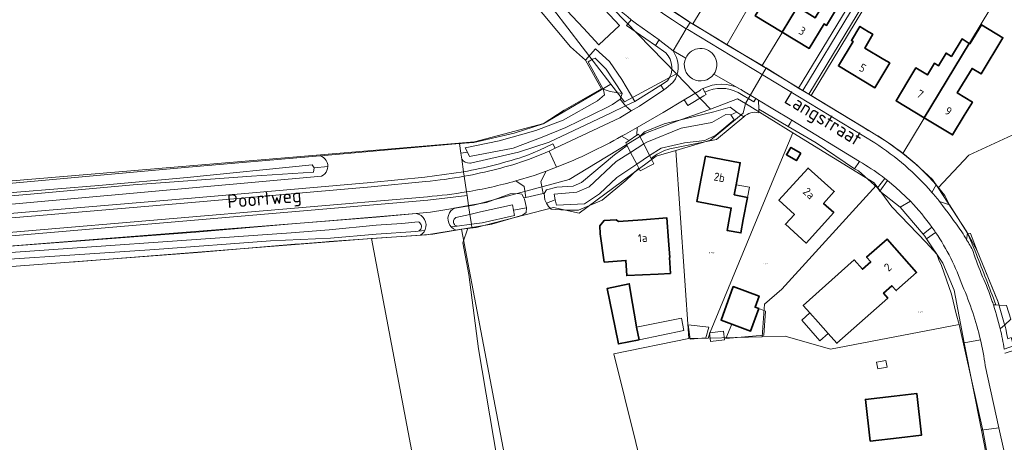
# Model space of a CAD drawing. Header units: metres. Extents: x 104777 to 177370, y 409697 to 438337.
# Tile 16 of 133: x 128523 to 128740, y 422018 to 422111. Entities that reach past the tile are written whole.
import ezdxf
from ezdxf.enums import TextEntityAlignment as Align
from ezdxf.lldxf.tags import DXFTag

# ---------------------------------------------------------------- set-up
doc = ezdxf.new("R2010")
doc.units = ezdxf.units.M
for name, color, linetype, lineweight in [('B-WE-GR-BEPLANTING_CULTUUR_BODEMBEDEKKER-GV', 90, 'Continuous', 18), ('B-WE-GR-BEPLANTING_CULTUUR_HEESTERS-GV', 90, 'Continuous', 18), ('B-WE-GR-BOUWLAND-GV', 80, 'Continuous', 13), ('B-WE-GR-GROENVOORZIENING-GV', 80, 'Continuous', 18), ('B-WE-GR-HAAG-GV', 90, 'Continuous', 13), ('B-WE-KG-GRENS_PERCEEL-G', 150, 'KG-PERCEEL-SO', 18), ('B-WE-KG-GRENS_PERCEEL-S', 150, 'Continuous', 25), ('B-WE-KW-KUNSTWERK_DEK-GV', 170, 'Continuous', 18), ('B-WE-OG-BEBOUWING-G', 7, 'Continuous', 35), ('B-WE-OG-BEBOUWING-GV', 7, 'Continuous', 35), ('B-WE-OG-BEBOUWING_HUISNUMMER-T18', 10, 'Continuous', 18), ('B-WE-OG-BEBOUWING_LUIFEL-GV', 7, 'Continuous', 18), ('B-WE-OG-BEBOUWING_SCHUUR-GV', 7, 'Continuous', 18), ('B-WE-OG-BEBOUWING_STRAATNAAM-T18', 10, 'Continuous', 18), ('B-WE-OG-TERREIN_ERF-GV', 7, 'Continuous', 18), ('B-WE-OG-TERREIN_OEVER-GV', 7, 'Continuous', 18), ('B-WE-OG-WATER-GV', 130, 'Continuous', 18), ('B-WE-OG-WATER_SLOOT-GV', 120, 'Continuous', 18), ('B-WE-OG-WEG-GV', 7, 'Continuous', 18), ('B-WE-VH-GESLOTENVERHARDING_ASFALT-GV', 10, 'Continuous', 18), ('B-WE-VH-HALFVERHARDING_GRIND-GV', 252, 'Continuous', 18), ('B-WE-VH-ONVERHARD-GV', 252, 'Continuous', 18), ('B-WE-VH-OPENVERHARDING_BETONELEMENT-GV', 90, 'Continuous', 18), ('B-WE-VH-OPENVERHARDING_BETONSTRAATSTEEN-GV', 90, 'Continuous', 18), ('B-WE-VH-OPENVERHARDING_SIERBESTRATING-GV', 90, 'Continuous', 18), ('B-WE-VH-OPENVERHARDING_STRAATBAKSTEEN-GV', 90, 'Continuous', 18), ('B-WE-VH-OPENVERHARDING_TEGEL-GV', 90, 'Continuous', 18)]:
    doc.layers.add(name, color=color, linetype=linetype, lineweight=lineweight)
doc.styles.add('NLCS-ISO', font='NLCS-ISO.ttf')
doc.styles.add('NLCS-ISO-M20-T18', font='NLCS-ISO.ttf', dxfattribs={"height": 0.036})
doc.styles.get("Standard").update_dxf_attribs({"font": 'Romans.shx'})
tags = doc.linetypes.add('KG-PERCEEL-SO', pattern='A,5.5,-2,["P",Standard,S=1.8,R=0,X=-0.5,Y=-0.9],-2,5.5,-2,[5,NLCS.SHX,S=0.75,R=0,X=0,Y=0],-2', length=19).pattern_tags.tags
tags[6] = DXFTag(74, 10)

# ---------------------------------------------------------------- blocks, each defined once
blk = doc.blocks.new('SKG-PERCEELNUMMER-SO')
at = {"style": 'NLCS-ISO', "oblique": 10, "flags": 1}
for tag, p in [('GEMEENTECODE', (0, 2.6)), ('PERCEELGROOTTE', (0, -2.4))]:
    blk.add_attdef(tag, text='', height=1.8, dxfattribs=at).set_placement(p, align=Align.MIDDLE_CENTER)
at = {"style": 'NLCS-ISO', "oblique": 10}
blk.add_attdef('SECTIE', text='', height=1.8, dxfattribs=at).set_placement((-0.5, 0), align=Align.MIDDLE_RIGHT)
blk.add_attdef('PERCEELNUMMER', text='', height=1.8, dxfattribs=at).set_placement((0.5, 0), align=Align.MIDDLE_LEFT)

msp = doc.modelspace()

# ---------------------------------------------------------------- linework, layer by layer
at = {"layer": 'B-WE-GR-BEPLANTING_CULTUUR_BODEMBEDEKKER-GV', "ltscale": 20, "flags": 128}
msp.add_lwpolyline([(128692.408, 422087.914), (128698.629, 422084.241), (128707.094, 422078.538), (128708.184, 422080.141), (128693.234, 422089.259), (128692.834, 422088.608)], close=True, dxfattribs=at)
at = {"layer": 'B-WE-GR-BEPLANTING_CULTUUR_HEESTERS-GV', "ltscale": 20, "flags": 128}
for points in [[(128657.789, 422111.418), (128656.801, 422110.133), (128663.135, 422105.75), (128663.977, 422106.967), (128658.95, 422110.48)], [(128734.828, 422040.87), (128731.266, 422040.21), (128735.054, 422020.937)], [(128735.054, 422020.937), (128738.899, 422021.417), (128735.89, 422035.19)]]:
    msp.add_lwpolyline(points, dxfattribs=at)
at = {"layer": 'B-WE-GR-BEPLANTING_CULTUUR_HEESTERS-GV', "ltscale": 20}
for points in [[(128658.95, 422110.48, -0.0033477), (128657.789, 422111.418)], [(128735.89, 422035.19, 0.0214531), (128734.828, 422040.87)]]:
    msp.add_lwpolyline(points, format="xyb", dxfattribs=at)
at = {"layer": 'B-WE-GR-BOUWLAND-GV', "ltscale": 20, "flags": 128}
for points in [[(128469.51, 422070.66), (128560.14, 422078.89), (128589.198, 422081.419), (128590.161, 422081.503), (128619.924, 422084.095), (128620.32, 422084.129), (128621.029, 422084.191), (128623.09, 422084.37), (128632.01, 422086.4), (128638.39, 422088.48), (128643, 422091.48), (128651.29, 422096.17), (128647.7, 422102.52), (128644.457, 422105.461), (128635.371, 422116.349)], [(128631.614, 421994.583), (128624.131, 422038.85), (128622.028, 422055.227), (128620.65, 422062.256), (128621.785, 422065.464), (128619.217, 422065.017), (128614.07, 422064.12), (128611.323, 422063.927), (128591.167, 422062.509), (128589.628, 422062.401), (128585.024, 422062.018), (128583.623, 422061.902), (128562.16, 422060.12), (128472.31, 422053.33)]]:
    msp.add_lwpolyline(points, dxfattribs=at)
at = {"layer": 'B-WE-GR-GROENVOORZIENING-GV', "ltscale": 20, "flags": 128}
msp.add_lwpolyline([(128712.631, 422073.59), (128714.368, 422075.941), (128713.784, 422076.415), (128712.134, 422074.37)], close=True, dxfattribs=at)
for points in [[(128732.002, 422064.37), (128733.671, 422060.356)], [(128737.956, 422049.373), (128738.215, 422048.547), (128738.989, 422048.493), (128738.776, 422049.182), (128734.136, 422060.442), (128732.607, 422064.282), (128732.002, 422064.37)], [(128740.1, 422038.799), (128742.137, 422039.489), (128741.649, 422041.364), (128740.881, 422041.101), (128740.684, 422042.041), (128740.412, 422043.259), (128740.19, 422044.148), (128739.197, 422043.242)]]:
    msp.add_lwpolyline(points, dxfattribs=at)
at = {"layer": 'B-WE-GR-GROENVOORZIENING-GV', "ltscale": 20}
for points in [[(128733.671, 422060.356, -0.0033862), (128737.956, 422049.373)], [(128739.197, 422043.242, -0.0168698), (128740.1, 422038.799)]]:
    msp.add_lwpolyline(points, format="xyb", dxfattribs=at)
at = {"layer": 'B-WE-GR-HAAG-GV', "ltscale": 20, "flags": 128}
msp.add_lwpolyline([(128713.784, 422076.415), (128712.134, 422074.37), (128712.631, 422073.59), (128714.368, 422075.941)], close=True, dxfattribs=at)
for points in [[(128737.956, 422049.373), (128738.215, 422048.547), (128738.989, 422048.493), (128738.776, 422049.182), (128734.136, 422060.442), (128732.607, 422064.282), (128732.002, 422064.37), (128733.671, 422060.356)], [(128740.1, 422038.799), (128742.137, 422039.489), (128741.649, 422041.364), (128740.881, 422041.101), (128740.684, 422042.041), (128740.412, 422043.259), (128740.19, 422044.148), (128739.197, 422043.242)]]:
    msp.add_lwpolyline(points, dxfattribs=at)
at = {"layer": 'B-WE-GR-HAAG-GV', "ltscale": 20}
for points in [[(128733.671, 422060.356, -0.0033862), (128737.956, 422049.373)], [(128739.197, 422043.242, -0.0168698), (128740.1, 422038.799)]]:
    msp.add_lwpolyline(points, format="xyb", dxfattribs=at)
at = {"layer": 'B-WE-KG-GRENS_PERCEEL-G', "ltscale": 20, "flags": 128}
for points in [[(128667.797, 422099.461), (128645.29, 422122.64), (128637.09, 422131.45), (128620.566, 422150.295)], [(128653.282, 422097.208), (128631.159, 422126.056), (128615.317, 422146.133)], [(128695.454, 422134.583), (128678.869, 422105.898)], [(128686.707, 422101.313), (128704.183, 422130.161)], [(128719.563, 422129.029), (128718.583, 422129.596), (128697.492, 422094.715)], [(128694.681, 422096.345), (128712.674, 422125.863)], [(128671.389, 422110.479), (128675.885, 422117.882)], [(128717.744, 422081.95), (128739.238, 422117.643)], [(128664.607, 422114.991), (128670.545, 422111.011)], [(128670.545, 422111.011), (128670.8, 422110.84), (128671.389, 422110.479)], [(128671.389, 422110.479), (128678.869, 422105.898)], [(128678.869, 422105.898), (128686.707, 422101.313)], [(128682.99, 422092.938), (128687.598, 422100.792)], [(128686.707, 422101.313), (128687.083, 422101.093)], [(128687.083, 422101.093), (128687.598, 422100.792)], [(128687.598, 422100.792), (128694.681, 422096.345)], [(128667.797, 422099.461), (128656.313, 422093.307), (128653.282, 422097.208)], [(128675.308, 422091.725), (128667.797, 422099.461)], [(128725.544, 422074.362), (128732.25, 422081.568), (128743.777, 422086.821), (128743.348, 422087.264), (128760.25, 422094.01), (128766.709, 422096.254), (128772.469, 422098.411)], [(128653.282, 422097.208), (128638.529, 422088.519), (128623.238, 422084.468)], [(128697.492, 422094.715), (128694.681, 422096.345)], [(128675.308, 422091.725), (128681.27, 422093.994), (128682.99, 422092.938)], [(128717.744, 422081.95), (128714.336, 422084.439), (128710.185, 422087.013), (128697.492, 422094.715)], [(128675.308, 422091.725), (128674.675, 422091.484), (128667.861, 422089.031), (128660.938, 422086.38), (128644.139, 422076.223), (128623.927, 422070.753)], [(128682.517, 422090.793), (128682.99, 422092.938)], [(128682.99, 422092.938), (128693.449, 422086.51)], [(128667.617, 422082.606), (128675.322, 422084.866), (128682.517, 422090.793)], [(128674.778, 422041.246), (128675.255, 422042.563), (128689.622, 422077.352), (128693.449, 422086.51)], [(128693.449, 422086.51), (128711.406, 422075.471), (128711.854, 422074.863)], [(128623.238, 422084.468), (128472.365, 422071.784), (128441.41, 422068.36), (128401.46, 422063.334), (128339.188, 422051.884)], [(128620.406, 422065.263), (128623.623, 422065.63), (128640.645, 422069.994), (128646.324, 422068.788), (128663.313, 422081.344), (128667.617, 422082.606)], [(128667.617, 422082.606), (128670.51, 422041.144)], [(128725.544, 422074.362), (128724.268, 422076.176), (128720.585, 422079.56), (128717.744, 422081.95)], [(128711.854, 422074.863), (128691.004, 422052.014), (128687.229, 422048.742), (128686.723, 422041.531)], [(128711.854, 422074.863), (128715.291, 422070.199), (128722.869, 422062.292), (128725.247, 422059.703), (128725.659, 422058.461), (128726.265, 422057.231), (128728.424, 422050.887), (128729.476, 422046.598), (128730.129, 422044.197)], [(128734.136, 422060.442), (128731.853, 422064.644), (128725.544, 422074.362)], [(128623.927, 422070.753), (128623.033, 422070.511), (128613.52, 422068.98), (128601.551, 422067.858), (128468.375, 422057.39)], [(128600.558, 422063.149), (128612.688, 422063.976), (128620.406, 422065.263)], [(128647.869, 421920.794), (128620.406, 422065.263)], [(128534.251, 422057.967), (128600.558, 422063.149)], [(128628.416, 421916.028), (128600.558, 422063.149)], [(128740.267, 422043.695), (128738.673, 422049.37), (128734.136, 422060.442)], [(128730.129, 422044.197), (128701.786, 422038.807), (128691.763, 422041.651), (128686.723, 422041.531)], [(128735.451, 422020.525), (128730.129, 422044.197)], [(128670.51, 422041.144), (128654.005, 422037.75), (128661.266, 422008.443), (128662.758, 421999.289)], [(128674.778, 422041.246), (128670.51, 422041.144)], [(128686.723, 422041.531), (128674.778, 422041.246)], [(128738.401, 421998.851), (128736.23, 422016.093), (128735.451, 422020.525)]]:
    msp.add_lwpolyline(points, dxfattribs=at)
at = {"layer": 'B-WE-KW-KUNSTWERK_DEK-GV', "ltscale": 20, "flags": 128}
msp.add_lwpolyline([(128662.217, 422080.825), (128661.868, 422081.503), (128660.572, 422084.022), (128659.706, 422085.705), (128659.452, 422086.199), (128659.087, 422085.952), (128657.349, 422084.775), (128656.61, 422084.274), (128656.922, 422083.667), (128657.687, 422082.179), (128659.019, 422079.591), (128659.48, 422078.695), (128659.801, 422078.07), (128662.832, 422079.629)], close=True, dxfattribs=at)
at = {"layer": 'B-WE-OG-BEBOUWING-G', "ltscale": 20, "flags": 128}
for points in [[(128633.43, 422128.04), (128632.474, 422127.15), (128634.71, 422124.748), (128632.352, 422122.554), (128636.984, 422117.578), (128639.341, 422119.773), (128639.626, 422119.467), (128638.79, 422118.688), (128647.26, 422109.57), (128650.66, 422105.91), (128655.22, 422110.16), (128646.49, 422119.53), (128645.74, 422118.83), (128643.63, 422121.1), (128645.29, 422122.64), (128637.09, 422131.45)], [(128691.135, 422108.7), (128694.479, 422114.232), (128690.734, 422116.493), (128692.552, 422119.505), (128693.012, 422120.268), (128690.274, 422121.92), (128687.92, 422118.03), (128688.45, 422117.71), (128685.18, 422112.3)], [(128694.479, 422114.232), (128691.135, 422108.7), (128697.09, 422105.1), (128700.36, 422110.51), (128700.9, 422110.18), (128703.544, 422114.545), (128703.294, 422114.687), (128701.292, 422115.825), (128700.916, 422116.038), (128698.397, 422111.867)], [(128710.158, 422108.771), (128708.24, 422109.93), (128706.37, 422106.84), (128706.73, 422106.62), (128703.5, 422101.25), (128711.52, 422096.42), (128714.82, 422101.9), (128713.519, 422102.654), (128709.345, 422105.169), (128711.099, 422108.208)], [(128731.28, 422090.33), (128733.051, 422093.275), (128729.707, 422095.29), (128732.986, 422100.689), (128734.971, 422099.483), (128739.801, 422107.437), (128735.046, 422110.325), (128732.495, 422106.124), (128732.356, 422106.211), (128722.46, 422089.8), (128728.7, 422086.04)], [(128728.429, 422103.287), (128727.266, 422104.057), (128725.575, 422101.273), (128724.682, 422101.816), (128723.126, 422099.255), (128720.571, 422100.795), (128718.8, 422097.85), (128716.22, 422093.56), (128722.46, 422089.8), (128732.356, 422106.211), (128730.808, 422107.176)], [(128673.272, 422076.419), (128672.309, 422071.314), (128679.883, 422069.909), (128678.966, 422064.965), (128682.019, 422064.399), (128682.532, 422067.352), (128683.484, 422072.261), (128680.535, 422072.832), (128680.955, 422075.05), (128681.868, 422079.877), (128674.205, 422081.332)], [(128693.463, 422075.007), (128690.389, 422071.6), (128693.807, 422068.494), (128691.84, 422066.329), (128696.4, 422062.185), (128699.145, 422065.187), (128702.489, 422068.904), (128700.251, 422070.918), (128702.592, 422073.52), (128696.807, 422078.724)], [(128663.725, 422055.354), (128666.449, 422055.494), (128666.267, 422059.01), (128666.301, 422059.012), (128666.048, 422062.73), (128665.672, 422067.716), (128660.328, 422067.312), (128654.984, 422066.909), (128654.527, 422067.327), (128651.85, 422067.133), (128650.874, 422065.979), (128650.987, 422064.221), (128651.875, 422058.002), (128656.659, 422058.337), (128656.831, 422054.999)], [(128701.242, 422042.258), (128703.184, 422040.076), (128714.405, 422050.064), (128713.472, 422051.113), (128715.324, 422052.762), (128716.258, 422051.713), (128717.02, 422052.4), (128720.76, 422055.72), (128714.23, 422063.07), (128709.71, 422059.06), (128710.64, 422058.02), (128708.82, 422056.41), (128707.01, 422058.45), (128695.74, 422048.44), (128697.218, 422046.779), (128699.06, 422044.71)], [(128659.544, 422040.874), (128658.99, 422043.625), (128658.802, 422044.558), (128658.09, 422048.88), (128657.378, 422053.202), (128652.534, 422052.173), (128654.267, 422043.571), (128654.995, 422039.958)], [(128680.009, 422044.324), (128684.139, 422042.777), (128685.944, 422047.736), (128685.116, 422048.037), (128686.01, 422050.495), (128680.314, 422052.567), (128677.639, 422045.212)], [(128715.83, 422028.44), (128709.471, 422027.696), (128710.54, 422018.509), (128716.89, 422019.25), (128721.86, 422019.83), (128720.79, 422029.02)]]:
    msp.add_lwpolyline(points, close=True, dxfattribs=at)
at = {"layer": 'B-WE-OG-BEBOUWING-GV', "ltscale": 20, "flags": 128}
for points in [[(128633.43, 422128.04), (128632.474, 422127.15), (128634.71, 422124.748), (128632.352, 422122.554), (128636.984, 422117.578), (128639.341, 422119.773), (128639.626, 422119.467), (128638.79, 422118.688), (128647.26, 422109.57), (128650.66, 422105.91), (128655.22, 422110.16), (128646.49, 422119.53), (128645.74, 422118.83), (128643.63, 422121.1), (128645.29, 422122.64), (128637.09, 422131.45)], [(128691.135, 422108.7), (128694.479, 422114.232), (128690.734, 422116.493), (128692.552, 422119.505), (128693.012, 422120.268), (128690.274, 422121.92), (128687.92, 422118.03), (128688.45, 422117.71), (128685.18, 422112.3)], [(128694.479, 422114.232), (128691.135, 422108.7), (128697.09, 422105.1), (128700.36, 422110.51), (128700.9, 422110.18), (128703.544, 422114.545), (128703.294, 422114.687), (128701.292, 422115.825), (128700.916, 422116.038), (128698.397, 422111.867)], [(128710.158, 422108.771), (128708.24, 422109.93), (128706.37, 422106.84), (128706.73, 422106.62), (128703.5, 422101.25), (128711.52, 422096.42), (128714.82, 422101.9), (128713.519, 422102.654), (128709.345, 422105.169), (128711.099, 422108.208)], [(128731.28, 422090.33), (128733.051, 422093.275), (128729.707, 422095.29), (128732.986, 422100.689), (128734.971, 422099.483), (128739.801, 422107.437), (128735.046, 422110.325), (128732.495, 422106.124), (128732.356, 422106.211), (128722.46, 422089.8), (128728.7, 422086.04)], [(128728.429, 422103.287), (128727.266, 422104.057), (128725.575, 422101.273), (128724.682, 422101.816), (128723.126, 422099.255), (128720.571, 422100.795), (128718.8, 422097.85), (128716.22, 422093.56), (128722.46, 422089.8), (128732.356, 422106.211), (128730.808, 422107.176)], [(128695.2, 422081.998), (128693.023, 422083.279), (128692.061, 422081.645), (128694.237, 422080.363)], [(128673.272, 422076.419), (128672.309, 422071.314), (128679.883, 422069.909), (128678.966, 422064.965), (128682.019, 422064.399), (128682.532, 422067.352), (128683.484, 422072.261), (128680.535, 422072.832), (128680.955, 422075.05), (128681.868, 422079.877), (128674.205, 422081.332)], [(128693.463, 422075.007), (128690.389, 422071.6), (128693.807, 422068.494), (128691.84, 422066.329), (128696.4, 422062.185), (128699.145, 422065.187), (128702.489, 422068.904), (128700.251, 422070.918), (128702.592, 422073.52), (128696.807, 422078.724)], [(128663.725, 422055.354), (128666.449, 422055.494), (128666.267, 422059.01), (128666.301, 422059.012), (128666.048, 422062.73), (128665.672, 422067.716), (128660.328, 422067.312), (128654.984, 422066.909), (128654.527, 422067.327), (128651.85, 422067.133), (128650.874, 422065.979), (128650.987, 422064.221), (128651.875, 422058.002), (128656.659, 422058.337), (128656.831, 422054.999)], [(128701.242, 422042.258), (128703.184, 422040.076), (128714.405, 422050.064), (128713.472, 422051.113), (128715.324, 422052.762), (128716.258, 422051.713), (128717.02, 422052.4), (128720.76, 422055.72), (128714.23, 422063.07), (128709.71, 422059.06), (128710.64, 422058.02), (128708.82, 422056.41), (128707.01, 422058.45), (128695.74, 422048.44), (128697.218, 422046.779), (128699.06, 422044.71)], [(128659.544, 422040.874), (128658.99, 422043.625), (128658.802, 422044.558), (128658.09, 422048.88), (128657.378, 422053.202), (128652.534, 422052.173), (128654.267, 422043.571), (128654.995, 422039.958)], [(128680.009, 422044.324), (128684.139, 422042.777), (128685.944, 422047.736), (128685.116, 422048.037), (128686.01, 422050.495), (128680.314, 422052.567), (128677.639, 422045.212)], [(128715.83, 422028.44), (128709.471, 422027.696), (128710.54, 422018.509), (128716.89, 422019.25), (128721.86, 422019.83), (128720.79, 422029.02)]]:
    msp.add_lwpolyline(points, close=True, dxfattribs=at)
at = {"layer": 'B-WE-OG-BEBOUWING_LUIFEL-GV', "ltscale": 20, "flags": 128}
for points in [[(128680.955, 422075.05), (128680.535, 422072.832), (128683.484, 422072.261), (128683.913, 422074.477)], [(128685.944, 422047.736), (128684.139, 422042.777), (128680.009, 422044.324), (128678.652, 422041.157), (128687.054, 422041.87), (128687.466, 422047.17)], [(128658.99, 422043.625), (128659.544, 422040.874), (128669.451, 422042.87), (128668.897, 422045.621)], [(128701.242, 422042.258), (128699.06, 422044.71), (128697.218, 422046.779), (128695.416, 422045.195), (128699.412, 422040.65)], [(128670.39, 422044.182), (128670.797, 422040.958), (128674.241, 422041.251), (128674.925, 422043.627)], [(128678.164, 422042.773), (128675.064, 422042.374), (128675.311, 422040.461), (128678.411, 422040.86)]]:
    msp.add_lwpolyline(points, close=True, dxfattribs=at)
at = {"layer": 'B-WE-OG-BEBOUWING_SCHUUR-GV', "ltscale": 20, "flags": 128}
msp.add_lwpolyline([(128714.234, 422034.81), (128713.958, 422036.293), (128711.945, 422035.918), (128712.221, 422034.436)], close=True, dxfattribs=at)
at = {"layer": 'B-WE-OG-TERREIN_ERF-GV', "ltscale": 20, "flags": 128}
for points in [[(128633.43, 422128.04), (128637.09, 422131.45), (128645.29, 422122.64), (128643.63, 422121.1), (128645.74, 422118.83), (128646.49, 422119.53), (128655.22, 422110.16), (128650.66, 422105.91), (128647.26, 422109.57), (128638.79, 422118.688), (128639.626, 422119.467), (128639.341, 422119.773), (128636.984, 422117.578), (128632.352, 422122.554), (128634.71, 422124.748), (128632.474, 422127.15)], [(128692.552, 422119.505), (128690.734, 422116.493), (128694.479, 422114.232), (128698.397, 422111.867), (128700.916, 422116.038), (128701.292, 422115.825), (128703.294, 422114.687), (128703.544, 422114.545), (128700.9, 422110.18), (128700.36, 422110.51), (128697.09, 422105.1), (128691.135, 422108.7), (128685.18, 422112.3), (128688.45, 422117.71), (128687.92, 422118.03), (128690.274, 422121.92), (128693.012, 422120.268)], [(128703.5, 422101.25), (128706.73, 422106.62), (128706.37, 422106.84), (128708.24, 422109.93), (128710.158, 422108.771), (128711.099, 422108.208), (128709.345, 422105.169), (128713.519, 422102.654), (128714.82, 422101.9), (128711.52, 422096.42)], [(128732.356, 422106.211), (128732.495, 422106.124), (128735.046, 422110.325), (128739.801, 422107.437), (128734.971, 422099.483), (128732.986, 422100.689), (128729.707, 422095.29), (128733.051, 422093.275), (128731.28, 422090.33), (128728.7, 422086.04), (128722.46, 422089.8), (128716.22, 422093.56), (128718.8, 422097.85), (128720.571, 422100.795), (128723.126, 422099.255), (128724.682, 422101.816), (128725.575, 422101.273), (128727.266, 422104.057), (128728.429, 422103.287), (128730.808, 422107.176)], [(128695.2, 422081.998), (128694.237, 422080.363), (128692.061, 422081.645), (128693.023, 422083.279)], [(128683.484, 422072.261), (128682.532, 422067.352), (128682.019, 422064.399), (128678.966, 422064.965), (128679.883, 422069.909), (128672.309, 422071.314), (128673.272, 422076.419), (128674.205, 422081.332), (128681.868, 422079.877), (128680.955, 422075.05), (128680.535, 422072.832)], [(128691.84, 422066.329), (128693.807, 422068.494), (128690.389, 422071.6), (128693.463, 422075.007), (128696.807, 422078.724), (128702.592, 422073.52), (128700.251, 422070.918), (128702.489, 422068.904), (128699.145, 422065.187), (128696.4, 422062.185)], [(128666.267, 422059.01), (128666.449, 422055.494), (128663.725, 422055.354), (128656.831, 422054.999), (128656.659, 422058.337), (128651.875, 422058.002), (128650.987, 422064.221), (128650.874, 422065.979), (128651.85, 422067.133), (128654.527, 422067.327), (128654.984, 422066.909), (128660.328, 422067.312), (128665.672, 422067.716), (128666.048, 422062.73), (128666.301, 422059.012)], [(128715.324, 422052.762), (128713.472, 422051.113), (128714.405, 422050.064), (128703.184, 422040.076), (128701.242, 422042.258), (128699.06, 422044.71), (128697.218, 422046.779), (128695.74, 422048.44), (128707.01, 422058.45), (128708.82, 422056.41), (128710.64, 422058.02), (128709.71, 422059.06), (128714.23, 422063.07), (128720.76, 422055.72), (128717.02, 422052.4), (128716.258, 422051.713)], [(128658.99, 422043.625), (128659.544, 422040.874), (128654.995, 422039.958), (128654.267, 422043.571), (128652.534, 422052.173), (128657.378, 422053.202), (128658.09, 422048.88), (128658.802, 422044.558)], [(128685.944, 422047.736), (128684.139, 422042.777), (128680.009, 422044.324), (128677.639, 422045.212), (128680.314, 422052.567), (128686.01, 422050.495), (128685.116, 422048.037)], [(128709.471, 422027.696), (128715.83, 422028.44), (128720.79, 422029.02), (128721.86, 422019.83), (128716.89, 422019.25), (128710.54, 422018.509)]]:
    msp.add_lwpolyline(points, close=True, dxfattribs=at)
for points in [[(128666.329, 422113.737), (128670.8, 422110.84), (128675.751, 422107.85), (128695.69, 422095.81), (128716.72, 422130.6)], [(128718.1, 422129.81), (128696.98, 422095.03), (128698.565, 422094.068), (128709.323, 422087.517), (128710.11, 422087.03)], [(128635.371, 422116.349), (128644.457, 422105.461), (128647.7, 422102.52), (128649.94, 422104.98), (128653.01, 422102.19), (128655.75, 422098.26), (128658.6, 422093.38), (128664.324, 422096.984), (128665.847, 422097.943)], [(128665.468, 422104.136), (128663.135, 422105.75), (128656.801, 422110.133), (128657.789, 422111.418)], [(128736.021, 422016.019), (128735.054, 422020.937), (128731.266, 422040.21), (128729.044, 422051.831), (128726.517, 422057.751), (128722.944, 422063.1), (128722.553, 422063.685), (128722.17, 422064.138), (128717.156, 422070.065), (128712.631, 422073.59), (128712.134, 422074.37), (128707.976, 422078.124), (128707.094, 422078.538), (128698.629, 422084.241), (128692.408, 422087.914), (128685.939, 422091.734), (128685.96, 422090.927)], [(128682.63, 422089.98), (128676.59, 422085.03), (128666.36, 422082.94)], [(128662.66, 422081.16), (128662.217, 422080.825), (128662.832, 422079.629), (128659.801, 422078.07), (128659.48, 422078.695), (128656.634, 422075.971), (128651.418, 422071.643), (128646.223, 422069.398), (128643.351, 422069.427), (128640.193, 422069.675), (128639.553, 422070.256), (128639.165, 422070.978), (128638.777, 422071.701), (128638.585, 422073.082), (128638.361, 422073.07), (128634.546, 422072.247), (128634.13, 422072.129), (128634.254, 422071.891), (128634.737, 422069.947), (128634.655, 422068.942), (128633.859, 422068.304), (128627.04, 422066.38), (128622.673, 422065.619), (128621.785, 422065.464), (128620.65, 422062.256), (128622.028, 422055.227), (128624.131, 422038.85), (128631.614, 421994.583)], [(128725.08, 422075.04), (128726.954, 422072.68), (128728.001, 422070.578), (128732.002, 422064.37), (128732.607, 422064.282), (128734.136, 422060.442), (128738.776, 422049.182), (128738.989, 422048.493), (128740.585, 422048.383)]]:
    msp.add_lwpolyline(points, dxfattribs=at)
at = {"layer": 'B-WE-OG-TERREIN_ERF-GV', "ltscale": 20}
for points in [[(128657.789, 422111.418, -0.0180121), (128652.05, 422116.48)], [(128665.847, 422097.943, 0.3589434), (128665.468, 422104.136)], [(128685.96, 422090.927, 0.2565193), (128682.63, 422089.98)], [(128710.11, 422087.03, -0.0845697), (128725.08, 422075.04)], [(128666.36, 422082.94, 0.1091515), (128662.66, 422081.16)]]:
    msp.add_lwpolyline(points, format="xyb", dxfattribs=at)
at = {"layer": 'B-WE-OG-TERREIN_OEVER-GV', "ltscale": 20, "flags": 128}
for points in [[(128651.632, 422096.072), (128648.342, 422102.11), (128649.27, 422102.739), (128649.839, 422102.945), (128652.294, 422100.511), (128655.783, 422095.16), (128655.344, 422093.889), (128656.516, 422092.452), (128656.56, 422092.414), (128658.6, 422093.38), (128655.75, 422098.26), (128653.01, 422102.19), (128649.94, 422104.98), (128647.7, 422102.52), (128651.29, 422096.17)], [(128651.632, 422096.072), (128651.29, 422096.17), (128643, 422091.48), (128638.39, 422088.48), (128632.01, 422086.4), (128623.09, 422084.37), (128621.029, 422084.191), (128620.32, 422084.129), (128619.924, 422084.095), (128620.233, 422082.019), (128621.67, 422082.222), (128621.219, 422083.184), (128628.676, 422084.737), (128636.778, 422086.993), (128642.825, 422089.269), (128650.38, 422093.515), (128651.953, 422094.845), (128651.681, 422095.982)], [(128659.706, 422085.705), (128659.452, 422086.199), (128659.087, 422085.952), (128657.349, 422084.775), (128656.61, 422084.274), (128656.922, 422083.667), (128654.106, 422081.599), (128646.861, 422075.496), (128644.985, 422074.726), (128641.391, 422074.475), (128639.159, 422073.923), (128638.585, 422073.082), (128638.777, 422071.701), (128639.165, 422070.978), (128641.065, 422071.726), (128640.809, 422072.936), (128645.823, 422073.421), (128648.518, 422074.556), (128654.478, 422080.13), (128657.687, 422082.179), (128660.572, 422084.022), (128661.231, 422084.443), (128668.865, 422087.496), (128675.586, 422088.769), (128678.645, 422090.526), (128679.807, 422090.425), (128681.135, 422091.065), (128679.64, 422092.15), (128676.02, 422091.09), (128665.05, 422088.49), (128660.766, 422086.702)], [(128634.737, 422069.947), (128634.254, 422071.891), (128634.13, 422072.129), (128633.691, 422072.974), (128632.759, 422073.127), (128631.106, 422073), (128625.93, 422071.14), (128621.957, 422070.448), (128622.245, 422068.513), (128624.576, 422069.065), (128631.631, 422070.588), (128631.866, 422069.43)], [(128619.161, 422067.783), (128622.245, 422068.513), (128621.957, 422070.448), (128618.79, 422069.897), (128618.438, 422069.682), (128618.026, 422069.288), (128617.707, 422068.815), (128617.495, 422068.286), (128617.4, 422067.724), (128617.426, 422067.154), (128617.573, 422066.603), (128617.833, 422066.095), (128618.124, 422065.74), (128619.449, 422065.915), (128619.303, 422065.943), (128619.113, 422066.022), (128618.944, 422066.14), (128618.803, 422066.29), (128618.696, 422066.466), (128618.629, 422066.661), (128618.604, 422066.866), (128618.622, 422067.071), (128618.683, 422067.268), (128618.783, 422067.448), (128618.919, 422067.603)], [(128634.737, 422069.947), (128631.866, 422069.43), (128632.102, 422068.273), (128624.936, 422066.641), (128622.568, 422066.328), (128622.673, 422065.619), (128627.04, 422066.38), (128633.859, 422068.304), (128634.655, 422068.942)], [(128619.217, 422065.017), (128621.785, 422065.464), (128622.673, 422065.619), (128622.568, 422066.328), (128619.449, 422065.915), (128618.124, 422065.74), (128618.194, 422065.654), (128618.641, 422065.3)]]:
    msp.add_lwpolyline(points, close=True, dxfattribs=at)
for points in [[(128656.56, 422092.414), (128656.516, 422092.452), (128655.344, 422093.889), (128653.702, 422092.701), (128652.417, 422092.071), (128643.375, 422087.634), (128638.18, 422085.49), (128631.777, 422083.075), (128622.121, 422081.261), (128621.67, 422082.222), (128620.233, 422082.019), (128620.429, 422080.704)], [(128622.24, 422079.811), (128622.34, 422079.82), (128632.95, 422082.23), (128639.71, 422084.43), (128653.211, 422090.827), (128656.56, 422092.414)], [(128666.36, 422082.94), (128676.59, 422085.03), (128682.63, 422089.98), (128681.135, 422091.065), (128679.807, 422090.425), (128680.511, 422089.344), (128676.452, 422085.987), (128674.024, 422084.76), (128669.547, 422084.269), (128664.437, 422083.069), (128661.868, 422081.503), (128659.019, 422079.591)], [(128522.305, 422073.424), (128540.407, 422074.877), (128559.871, 422076.601), (128587.441, 422079.433), (128587.901, 422078.788), (128590.896, 422079.075), (128590.865, 422079.517), (128590.753, 422079.946), (128590.563, 422080.347), (128590.303, 422080.706), (128589.981, 422081.011), (128589.608, 422081.252), (128589.198, 422081.419), (128560.14, 422078.89), (128469.51, 422070.66)], [(128659.019, 422079.591), (128654.621, 422076.64), (128650.828, 422073.012), (128647.496, 422070.81), (128641.321, 422070.516), (128641.065, 422071.726), (128639.165, 422070.978), (128639.553, 422070.256), (128640.193, 422069.675), (128643.351, 422069.427), (128646.223, 422069.398), (128651.418, 422071.643), (128656.634, 422075.971), (128659.48, 422078.695), (128659.801, 422078.07), (128662.832, 422079.629), (128662.217, 422080.825), (128662.66, 422081.16)], [(128469.92, 422066.1), (128589.512, 422076.958), (128589.895, 422077.181), (128590.23, 422077.471), (128590.506, 422077.819), (128590.713, 422078.211), (128590.845, 422078.634), (128590.896, 422079.075), (128587.901, 422078.788), (128587.714, 422077.812), (128574.087, 422076.917), (128547.938, 422075.006), (128524.517, 422072.858), (128470.73, 422068.374)], [(128513.585, 422059.581), (128582.806, 422064.44), (128591.219, 422065.114), (128601.552, 422066.096), (128607.224, 422066.493), (128610.847, 422066.86), (128611.037, 422066.761), (128611.223, 422066.607), (128611.372, 422066.416), (128611.477, 422066.198), (128611.533, 422065.963), (128611.538, 422065.721), (128611.491, 422065.483), (128611.395, 422065.262), (128611.254, 422065.065), (128611.074, 422064.903), (128610.853, 422064.777), (128612.262, 422064.964), (128612.38, 422065.188), (128612.528, 422065.732), (128612.555, 422066.296), (128612.461, 422066.852), (128612.249, 422067.375), (128611.929, 422067.84), (128611.517, 422068.225), (128611.031, 422068.512), (128610.409, 422068.716), (128591.106, 422067.078), (128583.028, 422066.392), (128561.8, 422064.59), (128471.92, 422057.8)], [(128472.31, 422053.33), (128562.16, 422060.12), (128583.623, 422061.902), (128585.024, 422062.018), (128589.628, 422062.401), (128591.167, 422062.509), (128611.323, 422063.927), (128611.754, 422064.257), (128612.117, 422064.688), (128612.262, 422064.964), (128610.853, 422064.777), (128610.286, 422064.702), (128601.551, 422064.146), (128591.487, 422063.244), (128578.232, 422062.693), (128552.742, 422060.768), (128501.865, 422057.346)]]:
    msp.add_lwpolyline(points, dxfattribs=at)
at = {"layer": 'B-WE-OG-TERREIN_OEVER-GV', "ltscale": 20}
for points in [[(128662.66, 422081.16, -0.1091515), (128666.36, 422082.94)], [(128620.429, 422080.704, 0.2620186), (128622.24, 422079.811)]]:
    msp.add_lwpolyline(points, format="xyb", dxfattribs=at)
at = {"layer": 'B-WE-OG-WATER-GV', "ltscale": 20, "flags": 128}
msp.add_lwpolyline([(128622.245, 422068.513), (128619.161, 422067.783), (128618.919, 422067.603), (128618.783, 422067.448), (128618.683, 422067.268), (128618.622, 422067.071), (128618.604, 422066.866), (128618.629, 422066.661), (128618.696, 422066.466), (128618.803, 422066.29), (128618.944, 422066.14), (128619.113, 422066.022), (128619.303, 422065.943), (128619.449, 422065.915), (128622.568, 422066.328)], close=True, dxfattribs=at)
at = {"layer": 'B-WE-OG-WATER_SLOOT-GV', "ltscale": 20, "flags": 128}
for points in [[(128655.783, 422095.16), (128652.294, 422100.511), (128649.839, 422102.945), (128649.27, 422102.739), (128648.342, 422102.11), (128651.632, 422096.072), (128653.196, 422095.622)], [(128655.783, 422095.16), (128653.196, 422095.622), (128651.632, 422096.072), (128651.681, 422095.982), (128651.953, 422094.845), (128650.38, 422093.515), (128642.825, 422089.269), (128636.778, 422086.993), (128628.676, 422084.737), (128621.219, 422083.184), (128621.67, 422082.222), (128622.121, 422081.261), (128631.777, 422083.075), (128638.18, 422085.49), (128643.375, 422087.634), (128652.417, 422092.071), (128653.702, 422092.701), (128655.344, 422093.889)], [(128650.828, 422073.012), (128654.621, 422076.64), (128659.019, 422079.591), (128661.868, 422081.503), (128664.437, 422083.069), (128669.547, 422084.269), (128674.024, 422084.76), (128676.452, 422085.987), (128680.511, 422089.344), (128679.807, 422090.425), (128678.645, 422090.526), (128675.586, 422088.769), (128668.865, 422087.496), (128661.231, 422084.443), (128660.572, 422084.022), (128657.687, 422082.179), (128654.478, 422080.13), (128648.518, 422074.556), (128645.823, 422073.421), (128640.809, 422072.936), (128641.065, 422071.726), (128641.321, 422070.516), (128647.496, 422070.81)], [(128438.293, 422065.241), (128438.619, 422065.114), (128439.266, 422065.314), (128439.915, 422065.32), (128452.823, 422066.793), (128470.73, 422068.374), (128524.517, 422072.858), (128547.938, 422075.006), (128574.087, 422076.917), (128587.714, 422077.812), (128587.901, 422078.788), (128587.441, 422079.433), (128559.871, 422076.601), (128540.407, 422074.877), (128522.305, 422073.424), (128487.14, 422070.332), (128469.494, 422068.688), (128449.832, 422067.352), (128438.283, 422066.345), (128438.157, 422065.889), (128438.225, 422065.565)], [(128622.568, 422066.328), (128624.936, 422066.641), (128632.102, 422068.273), (128631.866, 422069.43), (128631.631, 422070.588), (128624.576, 422069.065), (128622.245, 422068.513)]]:
    msp.add_lwpolyline(points, close=True, dxfattribs=at)
msp.add_lwpolyline([(128501.865, 422057.346), (128552.742, 422060.768), (128578.232, 422062.693), (128591.487, 422063.244), (128601.551, 422064.146), (128610.286, 422064.702), (128610.853, 422064.777), (128611.074, 422064.903), (128611.254, 422065.065), (128611.395, 422065.262), (128611.491, 422065.483), (128611.538, 422065.721), (128611.533, 422065.963), (128611.477, 422066.198), (128611.372, 422066.416), (128611.223, 422066.607), (128611.037, 422066.761), (128610.847, 422066.86), (128607.224, 422066.493), (128601.552, 422066.096), (128591.219, 422065.114), (128582.806, 422064.44), (128513.585, 422059.581)], dxfattribs=at)
at = {"layer": 'B-WE-OG-WEG-GV', "ltscale": 20, "flags": 128}
msp.add_lwpolyline([(128656.56, 422092.414), (128657.246, 422091.82), (128657.837, 422091.308), (128659.64, 422092.37), (128664.979, 422095.944), (128664.324, 422096.984), (128658.6, 422093.38)], close=True, dxfattribs=at)
for points in [[(128674.082, 422095.454), (128674.378, 422094.963), (128673.834, 422094.635), (128670.267, 422092.485), (128669.493, 422093.77), (128664.83, 422090.96), (128659.094, 422087.67), (128659.087, 422085.952)], [(128685.96, 422090.927), (128685.939, 422091.734), (128685.888, 422093.703), (128685.286, 422094.067), (128684.842, 422093.286), (128681.412, 422095.346)], [(128657.837, 422091.308), (128657.246, 422091.82), (128656.56, 422092.414), (128653.211, 422090.827), (128639.71, 422084.43), (128632.95, 422082.23), (128622.34, 422079.82), (128622.24, 422079.811)], [(128634.79, 422081.487), (128637.584, 422082.646), (128640.556, 422084.054), (128641.022, 422083.071), (128655.31, 422089.82), (128657.837, 422091.308)], [(128659.087, 422085.952), (128659.452, 422086.199), (128659.706, 422085.705), (128660.766, 422086.702), (128665.05, 422088.49), (128676.02, 422091.09), (128679.64, 422092.15), (128681.135, 422091.065), (128682.63, 422089.98)], [(128656.922, 422083.667), (128656.61, 422084.274), (128657.349, 422084.775), (128655.689, 422085.722)], [(128463.236, 422063.841), (128560.855, 422072.081), (128600.358, 422075.551), (128612.327, 422076.721), (128620.848, 422077.894), (128620.429, 422080.704), (128620.233, 422082.019), (128619.924, 422084.095), (128590.161, 422081.503), (128589.198, 422081.419), (128589.608, 422081.252), (128589.981, 422081.011), (128590.303, 422080.706), (128590.563, 422080.347), (128590.753, 422079.946), (128590.865, 422079.517), (128590.896, 422079.075), (128590.845, 422078.634), (128590.713, 422078.211), (128590.506, 422077.819), (128590.23, 422077.471), (128589.895, 422077.181), (128589.512, 422076.958), (128469.92, 422066.1)], [(128639.067, 422078.036), (128637.885, 422075.732), (128638.361, 422073.07), (128638.585, 422073.082), (128639.159, 422073.923), (128641.391, 422074.475), (128644.985, 422074.726), (128646.861, 422075.496), (128654.106, 422081.599), (128656.922, 422083.667)], [(128620.429, 422080.704), (128620.848, 422077.894)], [(128634.546, 422072.247), (128634.211, 422074.62), (128632.37, 422075.875)], [(128621.507, 422073.466), (128621.625, 422072.677), (128621.957, 422070.448), (128625.93, 422071.14), (128631.106, 422073), (128632.759, 422073.127), (128633.691, 422072.974), (128634.13, 422072.129), (128634.546, 422072.247)], [(128471.92, 422057.8), (128561.8, 422064.59), (128583.028, 422066.392), (128591.106, 422067.078), (128610.409, 422068.716), (128611.031, 422068.512), (128611.517, 422068.225), (128611.929, 422067.84), (128612.249, 422067.375), (128612.461, 422066.852), (128612.555, 422066.296), (128612.528, 422065.732), (128612.38, 422065.188), (128612.262, 422064.964), (128612.117, 422064.688), (128611.754, 422064.257), (128611.323, 422063.927), (128614.07, 422064.12), (128619.217, 422065.017), (128618.641, 422065.3), (128618.194, 422065.654), (128618.124, 422065.74), (128617.833, 422066.095), (128617.573, 422066.603), (128617.426, 422067.154), (128617.4, 422067.724), (128617.495, 422068.286), (128617.707, 422068.815), (128618.026, 422069.288), (128618.438, 422069.682), (128618.79, 422069.897), (128621.957, 422070.448), (128621.625, 422072.677), (128612.924, 422071.603), (128466.188, 422059.103)]]:
    msp.add_lwpolyline(points, dxfattribs=at)
at = {"layer": 'B-WE-OG-WEG-GV', "ltscale": 20}
for points in [[(128681.412, 422095.346, 0.2425644), (128674.082, 422095.454)], [(128682.63, 422089.98, -0.2565193), (128685.96, 422090.927)], [(128655.689, 422085.722, -0.0346097), (128641.314, 422078.892)], [(128622.24, 422079.811, -0.2620186), (128620.429, 422080.704)], [(128620.848, 422077.894, 0.0359153), (128634.79, 422081.487)], [(128641.314, 422078.892, -0.0054039), (128639.067, 422078.036)], [(128632.37, 422075.875, -0.0268037), (128621.507, 422073.466)]]:
    msp.add_lwpolyline(points, format="xyb", dxfattribs=at)
at = {"layer": 'B-WE-VH-GESLOTENVERHARDING_ASFALT-GV', "ltscale": 20, "flags": 128}
for points in [[(128641.314, 422078.892), (128639.75, 422082.47), (128637.964, 422081.729), (128635.17, 422080.57)], [(128632.37, 422075.875), (128636.38, 422077.08), (128639.067, 422078.036)], [(128612.42, 422075.73), (128600.45, 422074.56), (128560.94, 422071.09), (128463.32, 422062.85)], [(128621.507, 422073.466), (128620.995, 422076.909)], [(128620.995, 422076.909), (128621.507, 422073.466)], [(128466.12, 422059.9), (128612.86, 422072.4)]]:
    msp.add_lwpolyline(points, dxfattribs=at)
at = {"layer": 'B-WE-VH-GESLOTENVERHARDING_ASFALT-GV', "ltscale": 20}
for points in [[(128635.17, 422080.57, -0.0364971), (128620.995, 422076.909)], [(128639.067, 422078.036, 0.0054039), (128641.314, 422078.892)], [(128620.995, 422076.909, -0.0215675), (128612.42, 422075.73)], [(128621.507, 422073.466, 0.0268037), (128632.37, 422075.875)], [(128612.86, 422072.4, 0.0210557), (128621.507, 422073.466)]]:
    msp.add_lwpolyline(points, format="xyb", dxfattribs=at)
at = {"layer": 'B-WE-VH-HALFVERHARDING_GRIND-GV', "ltscale": 20, "flags": 128}
for points in [[(128635.17, 422080.57), (128637.964, 422081.729), (128639.75, 422082.47), (128641.022, 422083.071), (128640.556, 422084.054), (128637.584, 422082.646), (128634.79, 422081.487)], [(128620.995, 422076.909), (128620.848, 422077.894), (128612.327, 422076.721), (128600.358, 422075.551), (128560.855, 422072.081), (128463.236, 422063.841)], [(128620.848, 422077.894), (128620.995, 422076.909)], [(128463.32, 422062.85), (128560.94, 422071.09), (128600.45, 422074.56), (128612.42, 422075.73)], [(128466.188, 422059.103), (128612.924, 422071.603), (128621.625, 422072.677), (128621.507, 422073.466)], [(128725.08, 422075.04), (128724.121, 422073.362)], [(128725.84, 422071.312), (128728.001, 422070.578), (128726.954, 422072.68), (128725.08, 422075.04)], [(128612.86, 422072.4), (128466.12, 422059.9)], [(128719.408, 422071.385), (128717.156, 422070.065), (128722.17, 422064.138), (128724.137, 422065.697)], [(128724.946, 422064.536), (128722.944, 422063.1), (128726.517, 422057.751), (128729.044, 422051.831), (128731.266, 422040.21), (128734.828, 422040.87)]]:
    msp.add_lwpolyline(points, dxfattribs=at)
at = {"layer": 'B-WE-VH-HALFVERHARDING_GRIND-GV', "ltscale": 20}
for points in [[(128634.79, 422081.487, -0.0359153), (128620.848, 422077.894)], [(128620.995, 422076.909, 0.0364971), (128635.17, 422080.57)], [(128612.42, 422075.73, 0.0215675), (128620.995, 422076.909)], [(128621.507, 422073.466, -0.0210557), (128612.86, 422072.4)], [(128724.137, 422065.697, 0.0357951), (128719.408, 422071.385)], [(128724.121, 422073.362, -0.0110031), (128725.84, 422071.312)], [(128730.9, 422052.72, 0.0641509), (128724.946, 422064.536)], [(128734.828, 422040.87, 0.0463544), (128730.9, 422052.72)]]:
    msp.add_lwpolyline(points, format="xyb", dxfattribs=at)
at = {"layer": 'B-WE-VH-HALFVERHARDING_GRIND-GV', "ltscale": 20, "flags": 128}
msp.add_lwpolyline([(128735.054, 422020.937), (128736.021, 422016.019), (128739.964, 422016.512), (128738.899, 422021.417)], close=True, dxfattribs=at)
at = {"layer": 'B-WE-VH-ONVERHARD-GV', "ltscale": 20, "flags": 128}
for points in [[(128733.671, 422060.356), (128732.002, 422064.37), (128731.745, 422062.899)], [(128737.687, 422048.584), (128738.215, 422048.547), (128737.956, 422049.373)]]:
    msp.add_lwpolyline(points, dxfattribs=at)
at = {"layer": 'B-WE-VH-ONVERHARD-GV', "ltscale": 20}
for points in [[(128731.745, 422062.899, -0.0528128), (128733.25, 422060.326)], [(128733.25, 422060.326, 0.0302558), (128735.32, 422054.76)], [(128737.956, 422049.373, 0.0033862), (128733.671, 422060.356)], [(128735.32, 422054.76, -0.021005), (128737.376, 422049.508)], [(128737.376, 422049.508, -0.0035519), (128737.687, 422048.584)]]:
    msp.add_lwpolyline(points, format="xyb", dxfattribs=at)
at = {"layer": 'B-WE-VH-OPENVERHARDING_BETONELEMENT-GV', "ltscale": 20, "flags": 128}
for points in [[(128667.04, 422104.55), (128664.13, 422106.86), (128663.977, 422106.967), (128663.135, 422105.75), (128665.468, 422104.136)], [(128665.847, 422097.943), (128664.324, 422096.984), (128664.979, 422095.944), (128665.51, 422096.3), (128667.01, 422097.56), (128667.6, 422098.41)], [(128673.616, 422096.228), (128674.082, 422095.454)], [(128681.412, 422095.346), (128684.842, 422093.286), (128685.286, 422094.067), (128682.24, 422095.91)]]:
    msp.add_lwpolyline(points, dxfattribs=at)
at = {"layer": 'B-WE-VH-OPENVERHARDING_BETONELEMENT-GV', "ltscale": 20}
for points in [[(128665.468, 422104.136, -0.3589434), (128665.847, 422097.943)], [(128667.6, 422098.41, 0.2667842), (128667.04, 422104.55)], [(128681.836, 422096.14, 0.2446031), (128673.616, 422096.228)], [(128674.082, 422095.454, -0.2425644), (128681.412, 422095.346)], [(128682.24, 422095.91, 0.0128284), (128681.836, 422096.14)]]:
    msp.add_lwpolyline(points, format="xyb", dxfattribs=at)
at = {"layer": 'B-WE-VH-OPENVERHARDING_BETONSTRAATSTEEN-GV', "ltscale": 20}
for points in [[(128669.966, 422109.444, -0.0803381), (128648.29, 422127.97)], [(128652.05, 422116.48, 0.0180121), (128657.789, 422111.418)], [(128657.789, 422111.418, 0.0033477), (128658.95, 422110.48)], [(128667.04, 422104.55, -0.2667842), (128667.6, 422098.41)], [(128669.833, 422102.962, -1.1024151), (128676.043, 422099.432)], [(128676.043, 422099.432, 1.1024151), (128669.833, 422102.962)], [(128669.833, 422102.962, 0.9071013), (128676.043, 422099.432)], [(128676.043, 422099.432, -0.9071013), (128669.833, 422102.962)], [(128673.06, 422095.92, -0.0183366), (128673.616, 422096.228)], [(128673.616, 422096.228, -0.2446031), (128681.836, 422096.14)], [(128681.836, 422096.14, -0.0128284), (128682.24, 422095.91)], [(128641.314, 422078.892, 0.0346097), (128655.689, 422085.722)], [(128724.121, 422073.362, 0.0682143), (128711.54, 422084.28)], [(128708.184, 422080.141, -0.0252162), (128713.206, 422076.885)], [(128719.408, 422071.385, -0.0357951), (128724.137, 422065.697)], [(128725.84, 422071.312, 0.0110031), (128724.121, 422073.362)], [(128730.731, 422064.656, 0.0089104), (128725.84, 422071.312)], [(128724.137, 422065.697, -0.0072383), (128724.946, 422064.536)], [(128724.946, 422064.536, 0.0072383), (128724.137, 422065.697)], [(128724.946, 422064.536, -0.0641509), (128730.9, 422052.72)], [(128731.745, 422062.899, 0.0213985), (128730.731, 422064.656)], [(128733.25, 422060.326, 0.0528128), (128731.745, 422062.899)], [(128735.32, 422054.76, -0.0302558), (128733.25, 422060.326)], [(128737.376, 422049.508, 0.021005), (128735.32, 422054.76)], [(128730.9, 422052.72, -0.0463544), (128734.828, 422040.87)], [(128737.687, 422048.584, 0.0035519), (128737.376, 422049.508)], [(128740.1, 422038.799, 0.0168698), (128739.197, 422043.242)], [(128734.828, 422040.87, -0.0214531), (128735.89, 422035.19)]]:
    msp.add_lwpolyline(points, format="xyb", dxfattribs=at)
at = {"layer": 'B-WE-VH-OPENVERHARDING_BETONSTRAATSTEEN-GV', "ltscale": 20, "flags": 128}
for points in [[(128658.95, 422110.48), (128663.977, 422106.967)], [(128663.977, 422106.967), (128664.13, 422106.86), (128667.04, 422104.55), (128669.966, 422109.444)], [(128711.54, 422084.28), (128670.27, 422109.26), (128669.966, 422109.444), (128667.04, 422104.55), (128669.833, 422102.962)], [(128669.833, 422102.962), (128667.04, 422104.55)], [(128667.6, 422098.41), (128667.01, 422097.56), (128665.51, 422096.3), (128664.979, 422095.944), (128659.64, 422092.37), (128657.837, 422091.308), (128655.31, 422089.82), (128641.022, 422083.071), (128639.75, 422082.47), (128641.314, 422078.892)], [(128676.043, 422099.432), (128681.836, 422096.14)], [(128681.836, 422096.14), (128676.043, 422099.432)], [(128655.689, 422085.722), (128656.53, 422086.2), (128659.094, 422087.67), (128664.83, 422090.96), (128669.493, 422093.77), (128673.06, 422095.92)], [(128682.24, 422095.91), (128685.286, 422094.067), (128685.888, 422093.703), (128689.072, 422091.777), (128693.234, 422089.259), (128708.184, 422080.141)], [(128713.206, 422076.885), (128713.784, 422076.415), (128714.368, 422075.941), (128716.198, 422074.453), (128719.408, 422071.385)], [(128724.137, 422065.697), (128722.17, 422064.138), (128722.553, 422063.685), (128722.944, 422063.1), (128724.946, 422064.536)], [(128739.197, 422043.242), (128739.051, 422043.837), (128738.847, 422044.639), (128738.631, 422045.446), (128738.321, 422046.542), (128738.227, 422046.86), (128737.946, 422047.776), (128737.687, 422048.584)], [(128740.24, 422037.93), (128740.253, 422037.87), (128742.371, 422038.587), (128742.137, 422039.489), (128740.1, 422038.799)], [(128735.89, 422035.19), (128738.899, 422021.417), (128739.964, 422016.512), (128746.25, 421986.86), (128748.02, 421979.78), (128750.38, 421971.4), (128751.109, 421968.961), (128752.692, 421963.665), (128752.98, 421962.7), (128753.501, 421961.165), (128754.915, 421961.766)]]:
    msp.add_lwpolyline(points, dxfattribs=at)
for points in [[(128693.234, 422089.259), (128689.072, 422091.777), (128685.888, 422093.703), (128685.939, 422091.734), (128692.408, 422087.914), (128692.834, 422088.608)], [(128659.087, 422085.952), (128659.094, 422087.67), (128656.53, 422086.2), (128655.689, 422085.722), (128657.349, 422084.775)], [(128632.37, 422075.875), (128634.211, 422074.62), (128634.546, 422072.247), (128638.361, 422073.07), (128637.885, 422075.732), (128639.067, 422078.036), (128636.38, 422077.08)], [(128717.156, 422070.065), (128719.408, 422071.385), (128716.198, 422074.453), (128714.368, 422075.941), (128712.631, 422073.59)]]:
    msp.add_lwpolyline(points, close=True, dxfattribs=at)
at = {"layer": 'B-WE-VH-OPENVERHARDING_SIERBESTRATING-GV', "ltscale": 20, "flags": 128}
for points in [[(128708.184, 422080.141), (128707.094, 422078.538), (128707.976, 422078.124), (128712.134, 422074.37), (128713.784, 422076.415)], [(128713.784, 422076.415), (128713.206, 422076.885)]]:
    msp.add_lwpolyline(points, dxfattribs=at)
at = {"layer": 'B-WE-VH-OPENVERHARDING_SIERBESTRATING-GV', "ltscale": 20}
msp.add_lwpolyline([(128713.206, 422076.885, 0.0252162), (128708.184, 422080.141)], format="xyb", dxfattribs=at)
at = {"layer": 'B-WE-VH-OPENVERHARDING_STRAATBAKSTEEN-GV', "ltscale": 20, "flags": 128}
for points in [[(128716.72, 422130.6), (128695.69, 422095.81), (128696.98, 422095.03), (128718.1, 422129.81)], [(128731.745, 422062.899), (128732.002, 422064.37), (128728.001, 422070.578), (128725.84, 422071.312)]]:
    msp.add_lwpolyline(points, dxfattribs=at)
at = {"layer": 'B-WE-VH-OPENVERHARDING_STRAATBAKSTEEN-GV', "ltscale": 20}
for points in [[(128725.84, 422071.312, -0.0089104), (128730.731, 422064.656)], [(128730.731, 422064.656, -0.0213985), (128731.745, 422062.899)]]:
    msp.add_lwpolyline(points, format="xyb", dxfattribs=at)
at = {"layer": 'B-WE-VH-OPENVERHARDING_STRAATBAKSTEEN-GV', "ltscale": 20, "flags": 128}
msp.add_lwpolyline([(128738.215, 422048.547), (128737.687, 422048.584), (128737.946, 422047.776), (128738.227, 422046.86), (128738.321, 422046.542), (128738.631, 422045.446), (128738.847, 422044.639), (128739.051, 422043.837), (128739.197, 422043.242), (128740.19, 422044.148), (128741.563, 422045.4), (128740.585, 422048.383), (128738.989, 422048.493)], close=True, dxfattribs=at)
at = {"layer": 'B-WE-VH-OPENVERHARDING_TEGEL-GV', "ltscale": 20}
for points in [[(128648.29, 422127.97, 0.0803381), (128669.966, 422109.444)], [(128673.616, 422096.228, 0.0183366), (128673.06, 422095.92)], [(128725.08, 422075.04, 0.0845697), (128710.11, 422087.03)], [(128711.54, 422084.28, -0.0682143), (128724.121, 422073.362)]]:
    msp.add_lwpolyline(points, format="xyb", dxfattribs=at)
at = {"layer": 'B-WE-VH-OPENVERHARDING_TEGEL-GV', "ltscale": 20, "flags": 128}
for points in [[(128669.966, 422109.444), (128670.8, 422110.84), (128666.329, 422113.737)], [(128710.11, 422087.03), (128709.323, 422087.517), (128698.565, 422094.068), (128696.98, 422095.03), (128695.69, 422095.81), (128675.751, 422107.85), (128670.8, 422110.84), (128669.966, 422109.444), (128670.27, 422109.26), (128711.54, 422084.28)], [(128673.06, 422095.92), (128669.493, 422093.77), (128670.267, 422092.485), (128673.834, 422094.635), (128674.378, 422094.963)], [(128674.378, 422094.963), (128674.082, 422095.454), (128673.616, 422096.228)], [(128724.121, 422073.362), (128725.08, 422075.04)]]:
    msp.add_lwpolyline(points, dxfattribs=at)

# ---------------------------------------------------------------- block references
at = {"layer": 'B-WE-KG-GRENS_PERCEEL-S', "ltscale": 20, "xscale": 0.15, "yscale": 0.15, "zscale": 0.15}
for p, values in [((128656.797, 422102.952), {'PERCEELNUMMER': '273', 'SECTIE': 'G'}), ((128675.255, 422060.049), {'PERCEELNUMMER': '1060', 'SECTIE': 'G'}), ((128687.208, 422057.589), {'PERCEELNUMMER': '1061', 'SECTIE': 'G'}), ((128721.315, 422046.907), {'PERCEELNUMMER': '1025', 'SECTIE': 'G'})]:
    msp.add_blockref('SKG-PERCEELNUMMER-SO', p, dxfattribs=at).add_auto_attribs(values)

# ---------------------------------------------------------------- texts
at = {"layer": 'B-WE-OG-BEBOUWING_HUISNUMMER-T18', "ltscale": 20, "style": 'NLCS-ISO-M20-T18'}
for s, rotation, p in [('3', 328.9, (128695.518, 422108.932)), ('5', 328.9, (128708.864, 422100.789)), ('7', 328.9, (128721.534, 422095.028)), ('9', 328.9, (128727.774, 422091.268)), ('2b', 349.2, (128677.268, 422076.679)), ('2a', 318, (128697.007, 422073.163)), ('1a', 4.3, (128660.327, 422063.301)), ('2', 41.6, (128714.404, 422056.852))]:
    msp.add_text(s, height=1.8, rotation=rotation, dxfattribs=at).set_placement(p, align=Align.MIDDLE)
at = {"layer": 'B-WE-OG-BEBOUWING_STRAATNAAM-T18', "ltscale": 20, "style": 'NLCS-ISO-M20-T18'}
for s, rotation, p in [('Langstraat', 328.9, (128699.945, 422089.292)), ('Poortweg', 4.9, (128576.935, 422071.612))]:
    msp.add_text(s, height=3, rotation=rotation, dxfattribs=at).set_placement(p, align=Align.MIDDLE)

doc.saveas('drawing.dxf')
